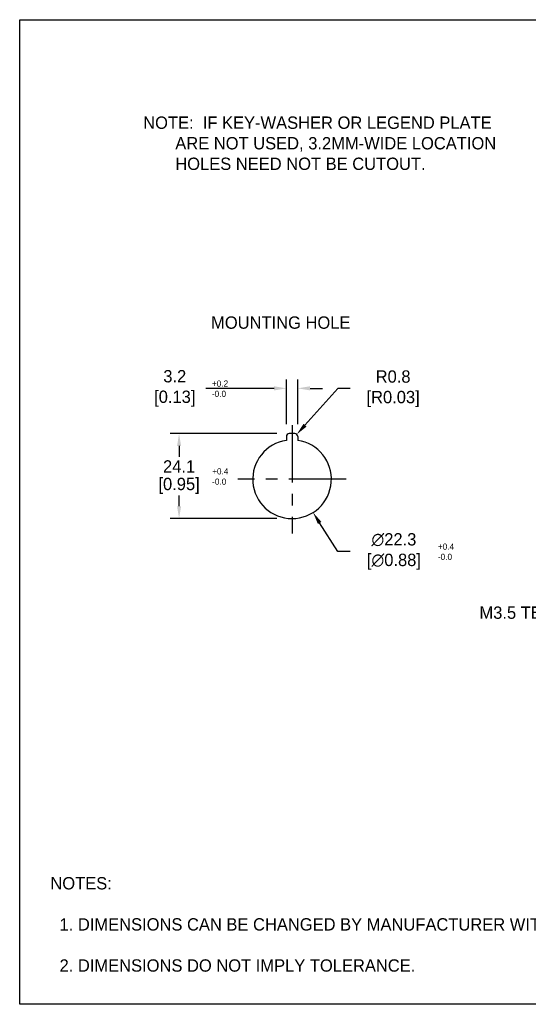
# Model space of a CAD drawing. Header units: inches. Extents: x 3 to 435, y 10 to 289.
# Tile 1 of 5: x 3 to 148, y 10 to 289. Entities that reach past the tile are written whole.
import ezdxf
from ezdxf import colors
from ezdxf.entities.mleader import LeaderData, LeaderLine
from ezdxf.math import Vec2, Vec3

# ---------------------------------------------------------------- set-up
doc = ezdxf.new("R2010")
doc.units = ezdxf.units.IN
doc.header["$LTSCALE"] = 10
doc.header["$MEASUREMENT"] = 0
doc.linetypes.add('CENTER', pattern=[0.4, 0.25, -0.05, 0.05, -0.05])
for name, color, linetype in [('CENTER', 40, 'CENTER'), ('DIMENSIONS', 140, 'Continuous'), ('TEXT', 140, 'Continuous')]:
    doc.layers.add(name, color=color, linetype=linetype)
doc.dimstyles.get("Standard").update_dxf_attribs({"dimtxt": 3.5, "dimasz": 3.5, "dimexe": 2.5, "dimexo": 3.5, "dimgap": 1, "dimtad": 0, "dimtih": 1, "dimtoh": 1, "dimdec": 1, "dimzin": 0, "dimdsep": 46, "dimtxsty": 'Standard', "dimcen": 0, "dimadec": 0, "dimazin": 0, "dimtfac": 1, "dimtdec": 1, "dimtofl": 0, "dimtmove": 0, "dimatfit": 3, "dimfxl": 1, "dimtolj": 1, "dimtzin": 0, "dimarcsym": 0})

# ---------------------------------------------------------------- blocks, each defined once
blk = doc.blocks.new('*D483')
at = {"layer": 'DEFPOINTS', "color": 0, "transparency": 16777216}
for p in [(81.45, 170.84), (81.98, 171.43)]:
    blk.add_point(p, dxfattribs=at)
at = {"layer": 'DIMENSIONS', "color": 0, "lineweight": -2, "transparency": 16777216}
for p, q in [((93.66, 184.41), (84.32, 174.03)), ((97.16, 184.41), (93.66, 184.41))]:
    blk.add_line(p, q, dxfattribs=at)
at = {"layer": 'DIMENSIONS', "color": 0, "transparency": 16777216}
blk.add_solid([(83.89, 174.43), (84.76, 173.64), (81.98, 171.43)], dxfattribs=at)
at = {"layer": 'DIMENSIONS', "color": 0, "transparency": 16777216, "insert": (108.66, 184.41), "char_height": 3.5, "attachment_point": 5}
blk.add_mtext('\\A1; R0.8\\P [R0.03]', dxfattribs=at)
blk = doc.blocks.new('*D484')
at = {"layer": 'DEFPOINTS', "color": 0, "transparency": 16777216}
for p in [(74.68, 168.11), (86.61, 149.27)]:
    blk.add_point(p, dxfattribs=at)
at = {"layer": 'DIMENSIONS', "color": 0, "lineweight": -2, "transparency": 16777216}
for p, q in [((93.6, 138.21), (88.48, 146.31)), ((97.1, 138.21), (93.6, 138.21))]:
    blk.add_line(p, q, dxfattribs=at)
at = {"layer": 'DIMENSIONS', "color": 0, "transparency": 16777216}
blk.add_solid([(88.97, 146.62), (87.99, 146), (86.61, 149.27)], dxfattribs=at)
at = {"layer": 'DIMENSIONS', "color": 0, "transparency": 16777216, "insert": (108.89, 138.21), "char_height": 3.5, "attachment_point": 5}
blk.add_mtext('\\A1; ∅22.3\\P [∅0.88]', dxfattribs=at)
blk = doc.blocks.new('*D485')
at = {"layer": 'DEFPOINTS', "color": 0, "transparency": 16777216}
for p in [(79.05, 184.5), (79.05, 170.84), (82.25, 170.84)]:
    blk.add_point(p, dxfattribs=at)
at = {"layer": 'DIMENSIONS', "color": 0, "lineweight": -2, "transparency": 16777216}
for p, q in [((75.55, 184.5), (56.2, 184.5)), ((79.05, 174.34), (79.05, 187)), ((82.25, 174.34), (82.25, 187)), ((85.75, 184.5), (89.25, 184.5))]:
    blk.add_line(p, q, dxfattribs=at)
at = {"layer": 'DIMENSIONS', "color": 0, "transparency": 16777216}
for points in [[(75.55, 185.08), (75.55, 183.91), (79.05, 184.5)], [(85.75, 185.08), (85.75, 183.91), (82.25, 184.5)]]:
    blk.add_solid(points, dxfattribs=at)
at = {"layer": 'DIMENSIONS', "color": 0, "transparency": 16777216, "insert": (46.74, 184.5), "char_height": 3.5, "attachment_point": 5}
blk.add_mtext('\\A1; 3.2\\P [0.13]', dxfattribs=at)
blk = doc.blocks.new('*D486')
at = {"layer": 'DEFPOINTS', "color": 0, "transparency": 16777216}
for p in [(79.85, 171.64), (48.61, 147.54), (79.85, 147.54)]:
    blk.add_point(p, dxfattribs=at)
at = {"layer": 'DIMENSIONS', "color": 0, "lineweight": -2, "transparency": 16777216}
for p, q in [((76.35, 171.64), (46.11, 171.64)), ((48.61, 168.14), (48.61, 165.09)), ((48.61, 151.04), (48.61, 154.09)), ((76.35, 147.54), (46.11, 147.54))]:
    blk.add_line(p, q, dxfattribs=at)
at = {"layer": 'DIMENSIONS', "color": 0, "transparency": 16777216}
for points in [[(48.03, 168.14), (49.19, 168.14), (48.61, 171.64)], [(48.03, 151.04), (49.19, 151.04), (48.61, 147.54)]]:
    blk.add_solid(points, dxfattribs=at)
at = {"layer": 'DIMENSIONS', "color": 0, "transparency": 16777216, "char_height": 3.5, "attachment_point": 5}
for s, insert in [('\\A1;24.1', (48.61, 162.34)), ('\\A1;[0.95]', (48.61, 156.84))]:
    blk.add_mtext(s, dxfattribs=dict(at, insert=insert))

msp = doc.modelspace()

# ---------------------------------------------------------------- linework, layer by layer
for p, q in [((79.05, 170.84), (79.05, 169.72)), ((81.45, 171.64), (79.85, 171.64)), ((82.25, 170.84), (82.25, 169.72))]:
    msp.add_line(p, q)
for centre, radius, start, end in [((79.85, 170.84), 0.8, 90, 180), ((81.45, 170.84), 0.8, 0, 90), ((80.65, 158.69), 11.15, 98.2503, 81.7497)]:
    msp.add_arc(centre, radius, start, end)
at = {"layer": 'CENTER', "ltscale": 6.5}
for p, q in [((80.65, 174.04), (80.65, 143.33)), ((96, 158.69), (65.29, 158.69))]:
    msp.add_line(p, q, dxfattribs=at)
at = {"layer": 'DEFPOINTS'}
msp.add_lwpolyline([(435.21, 9.71), (3.41, 9.71), (3.41, 289.11), (435.21, 289.11)], close=True, dxfattribs=at)

# ---------------------------------------------------------------- texts
at = {"layer": 'DIMENSIONS', "attachment_point": 1}
for s, width, insert, char_height in [('NOTE:  IF KEY-WASHER OR LEGEND PLATE\\P       ARE NOT USED, 3.2MM-WIDE LOCATION\\P       HOLES NEED NOT BE CUTOUT.', 149.507, (38.43, 261.64), 3.5), ('+0.2\\P-0.0', 13.4224, (57.91, 186.73), 1.75), ('+0.4\\P-0.0', 13.4224, (57.98, 161.82), 1.75), ('+0.4\\P-0.0', 13.4224, (122, 140.47), 1.75)]:
    msp.add_mtext_dynamic_manual_height_columns(s, width=width, gutter_width=17.5, heights=[0], dxfattribs=dict(at, insert=insert, char_height=char_height))
at = {"layer": 'DIMENSIONS', "char_height": 3.5}
for insert, attachment_point in [((98.61, 112.42), 6), ((130.2, 112.22), 4)]:
    msp.add_mtext('\\A1;', dxfattribs=dict(at, insert=insert, attachment_point=attachment_point))
at = {"layer": 'TEXT', "char_height": 3.5, "attachment_point": 1}
for s, width, insert in [('MOUNTING HOLE', 46.1035, (57.69, 204.91)), ('NOTES:\\P\\P  1. DIMENSIONS CAN BE CHANGED BY MANUFACTURER WITHOUT NOTICE.\\P  \\P  2. DIMENSIONS DO NOT IMPLY TOLERANCE.', 279.7696, (12.11, 45.81))]:
    msp.add_mtext_dynamic_manual_height_columns(s, width=width, gutter_width=17.5, heights=[0], dxfattribs=dict(at, insert=insert))

# ---------------------------------------------------------------- dimensions: what is measured, and where the dimension line sits
at = {"layer": 'DIMENSIONS'}
dim = msp.add_linear_dim(base=(79.05, 184.5), p1=(82.25, 170.84), p2=(79.05, 170.84), text=' <>', dimstyle='Standard', override={"dimpost": '\\X'}, dxfattribs=at)
dim.commit()
dim.dimension.update_dxf_attribs({"geometry": '*D485', "text_midpoint": (46.74, 184.5), "dimtype": 160})
dim = msp.add_radius_dim(center=(81.45, 170.84), mpoint=(81.98, 171.43), text=' <>', dimstyle='Standard', override={"dimpost": '\\X'}, dxfattribs=at)
dim.commit()
dim.dimension.update_dxf_attribs({"geometry": '*D483', "text_midpoint": (108.66, 184.41), "dimtype": 164})
dim = msp.add_linear_dim(base=(48.61, 147.54), p1=(79.85, 171.64), p2=(79.85, 147.54), angle=90, dimstyle='Standard', override={"dimpost": '\\X'}, dxfattribs=at)
dim.commit()
dim.dimension.update_dxf_attribs({"geometry": '*D486', "text_midpoint": (48.61, 159.59)})
dim = msp.add_diameter_dim_2p(p1=(74.68, 168.11), p2=(86.61, 149.27), text=' <>', dimstyle='Standard', override={"dimpost": '\\X'}, dxfattribs=at)
dim.commit()
dim.dimension.update_dxf_attribs({"geometry": '*D484', "text_midpoint": (108.89, 138.21), "dimtype": 163})

# ---------------------------------------------------------------- leaders
at = {"layer": 'TEXT'}
ml = msp.add_multileader_mtext('Standard', dxfattribs=at)
ml.set_content('M3.5 TERMINAL SCREW', color=256)
ml.set_leader_properties()
ml.build(insert=Vec2(0, 0))
ml.multileader.update_dxf_attribs({"text_left_attachment_type": 2, "text_right_attachment_type": 2, "dogleg_length": 3, "arrow_head_size": 3.5})
ctx = ml.context
ctx.base_point, ctx.char_height, ctx.arrow_head_size, ctx.landing_gap_size, ctx.plane_origin = Vec3(121.89, 120.85), 3.5, 3.5, 3, Vec3(205.19, 144.81)
ctx.left_attachment, ctx.right_attachment, ctx.text_align_type = 2, 2, 2
notes = []
notes.append((ctx, [(0, (1, 1, 0), (193.89, 120.85), (-1, 0), 3, [(0, [(205.19, 144.81)], 0, [])])]))
ctx.mtext.insert, ctx.mtext.width, ctx.mtext.alignment, ctx.mtext.flow_direction = Vec3(187.89, 122.6), 70.4964, 3, 5
for ctx, leaders in notes:
    for number, flags, end, landing, length, lines in leaders:
        leader = LeaderData()
        leader.index, (leader.has_last_leader_line, leader.has_dogleg_vector, leader.attachment_direction) = number, flags
        leader.last_leader_point, leader.dogleg_vector, leader.dogleg_length = Vec3(end), Vec3(landing), length
        for number, points, colour, breaks in lines:
            line = LeaderLine()
            line.index, line.vertices, line.color, line.breaks = number, Vec3.list(points), colors.encode_raw_color(colour), breaks
            leader.lines.append(line)
        ctx.leaders.append(leader)

doc.saveas('drawing.dxf')
